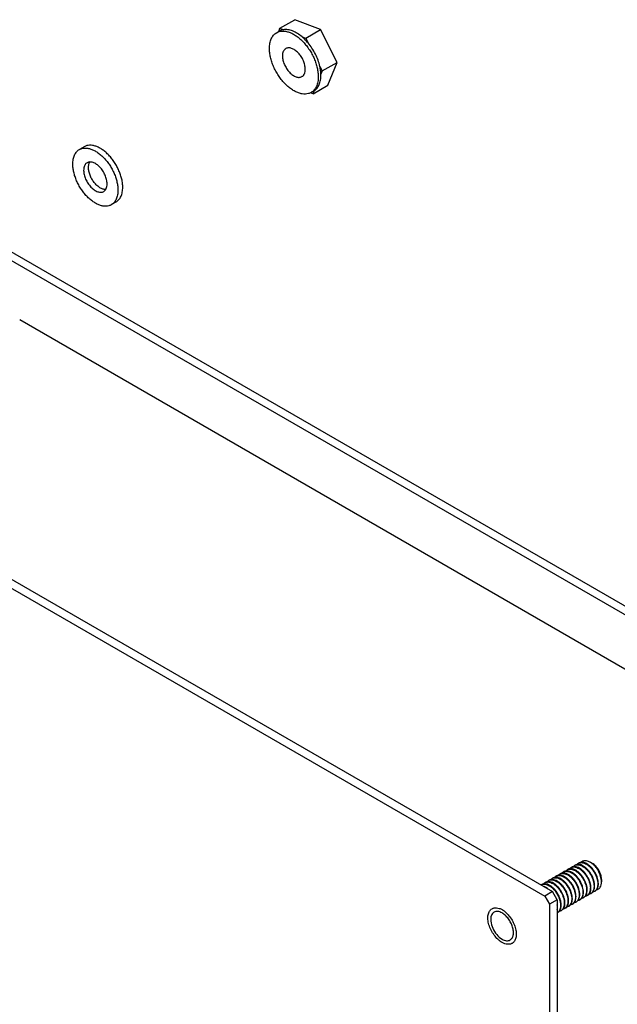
# Model space of a CAD drawing. Header units: millimetres. Extents: x 35 to 272, y 67 to 362.
# Tile 4 of 5: x 97 to 187, y 214 to 362. Entities that reach past the tile are written whole.
import ezdxf

# ---------------------------------------------------------------- set-up
doc = ezdxf.new("R2010")
doc.units = ezdxf.units.MM
doc.header["$LTSCALE"] = 27.885606
doc.layers.get('0').update_dxf_attribs({"linetype": 'CONTINUOUS'})

msp = doc.modelspace()

# ---------------------------------------------------------------- linework, layer by layer
at = {"color": 7}
for p, q in [((136.27, 360.25), (138.5, 361.53)), ((142.34, 360.05), (138.5, 361.53)), ((135.77, 359.59), (136.16, 359.82)), ((136.08, 359.77), (136.27, 360.25)), ((136.27, 360.25), (136.81, 360.04)), ((139.57, 358.97), (140.11, 358.77)), ((140.11, 358.77), (142.34, 360.05)), ((144.81, 355.16), (142.34, 360.05)), ((140.11, 358.77), (140.46, 358.08)), ((142.23, 354.56), (142.58, 353.87)), ((142.58, 353.87), (144.81, 355.16)), ((143.44, 351.74), (144.81, 355.16)), ((142.58, 353.87), (142.39, 353.39)), ((141.21, 350.46), (143.44, 351.74)), ((141.21, 350.46), (140.81, 350.61)), ((140.92, 350.66), (141.32, 350.89)), ((141.4, 350.94), (141.21, 350.46)), ((141.32, 350.89), (141.4, 350.94)), ((107.04, 342.55), (106.32, 342.14)), ((78.91, 335.51), (218.92, 254.68)), ((80.02, 336.15), (220.03, 255.32)), ((111.81, 334.3), (111.08, 333.89)), ((200.43, 257.18), (97.4, 316.67)), ((36.95, 312.1), (176.96, 231.26)), ((35.8, 311.43), (175.81, 230.6)), ((180.92, 235.52), (180.83, 235.47)), ((182.91, 235.47), (182.59, 235.66)), ((178.69, 234.24), (178.6, 234.19)), ((179.25, 234.56), (179.16, 234.51)), ((179.8, 234.88), (179.72, 234.83)), ((180.36, 235.2), (180.27, 235.15)), ((175.91, 232.63), (175.82, 232.58)), ((176.47, 232.95), (176.38, 232.9)), ((177.02, 233.27), (176.94, 233.22)), ((177.58, 233.59), (177.49, 233.54)), ((178.14, 233.92), (178.05, 233.87)), ((184.28, 233.09), (184.28, 232.72)), ((175.36, 232.31), (175.27, 232.26)), ((176.96, 231.26), (175.81, 230.6)), ((177.66, 230.04), (176.96, 231.26)), ((182.77, 231.02), (182.68, 230.97)), ((183.33, 231.34), (183.24, 231.29)), ((175.81, 230.6), (176.51, 229.38)), ((177.66, 230.04), (176.51, 229.38)), ((177.66, 230.04), (177.66, 68.37)), ((180.55, 229.74), (180.46, 229.69)), ((181.11, 230.06), (181.02, 230.01)), ((181.66, 230.38), (181.57, 230.33)), ((182.22, 230.7), (182.13, 230.65)), ((167.95, 228.71), (167.94, 228.7)), ((176.51, 229.38), (176.51, 67.71)), ((177.77, 228.13), (177.68, 228.08)), ((178.33, 228.45), (178.24, 228.4)), ((178.88, 228.77), (178.79, 228.72)), ((179.44, 229.09), (179.35, 229.04)), ((179.99, 229.42), (179.91, 229.36)), ((170.94, 223.52), (170.94, 223.52))]:
    msp.add_line(p, q, dxfattribs=at)
for centre, radius, start, end in [((137.42, 353.25), 4.96, 0.0034, 1.6422), ((181.23, 234.77), 0.81, 112.8095, 119.9885), ((181.24, 234.76), 0.818, 111.3839, 112.8131), ((178.46, 233.16), 0.818, 111.3839, 112.8131), ((179.01, 233.48), 0.81, 112.8095, 119.9885), ((179.01, 233.48), 0.818, 111.3839, 112.8131), ((179.56, 233.81), 0.81, 112.8095, 119.9885), ((179.57, 233.8), 0.818, 111.3839, 112.8131), ((180.12, 234.13), 0.81, 112.8095, 119.9885), ((180.12, 234.12), 0.818, 111.3839, 112.8131), ((180.68, 234.45), 0.81, 112.8095, 119.9885), ((180.68, 234.44), 0.818, 111.3839, 112.8131), ((176.23, 231.88), 0.81, 112.8095, 119.9885), ((176.23, 231.87), 0.818, 111.3839, 112.8131), ((176.79, 232.2), 0.81, 112.8095, 119.9885), ((176.79, 232.19), 0.818, 111.3839, 112.8131), ((177.34, 232.52), 0.81, 112.8095, 119.9885), ((177.34, 232.51), 0.818, 111.3839, 112.8131), ((177.9, 232.84), 0.81, 112.8095, 119.9885), ((177.9, 232.83), 0.818, 111.3839, 112.8131), ((178.45, 233.16), 0.81, 112.8095, 119.9885), ((175.67, 231.56), 0.81, 112.8095, 119.9885), ((175.68, 231.55), 0.818, 111.3839, 112.8131), ((180.39, 231.75), 2.24, 359.3418, 0.001), ((182.28, 231.67), 0.81, 300.0112, 307.1902), ((182.27, 231.68), 0.818, 307.1866, 308.6175), ((182.84, 231.99), 0.81, 300.0112, 307.1902), ((182.83, 232), 0.818, 307.1866, 308.6175), ((180.06, 230.39), 0.81, 300.0112, 307.1902), ((180.05, 230.39), 0.818, 307.1866, 308.6175), ((180.61, 230.71), 0.81, 300.0112, 307.1902), ((180.61, 230.71), 0.818, 307.1866, 308.6175), ((181.17, 231.03), 0.81, 300.0112, 307.1902), ((181.16, 231.04), 0.818, 307.1866, 308.6175), ((181.72, 231.35), 0.81, 300.0112, 307.1902), ((181.72, 231.36), 0.818, 307.1866, 308.6175), ((167.72, 225.63), 3.39, 52.3918, 54.9615), ((177.28, 228.78), 0.81, 300.0112, 307.1902), ((177.27, 228.79), 0.818, 307.1866, 308.6175), ((177.83, 229.1), 0.81, 300.0112, 307.1902), ((177.83, 229.11), 0.818, 307.1866, 308.6175), ((178.39, 229.42), 0.81, 300.0112, 307.1902), ((178.38, 229.43), 0.818, 307.1866, 308.6175), ((178.94, 229.74), 0.81, 300.0112, 307.1902), ((178.94, 229.75), 0.818, 307.1866, 308.6175), ((179.5, 230.07), 0.81, 300.0112, 307.1902), ((179.5, 230.07), 0.818, 307.1866, 308.6175)]:
    msp.add_arc(centre, radius, start, end, dxfattribs=at)
for points, knots in [([(134.7, 357.23), (134.7, 357.49), (134.73, 357.88), (134.85, 358.36), (134.97, 358.68), (135.12, 358.97), (135.31, 359.22), (135.52, 359.43), (135.68, 359.54), (135.77, 359.59)], [0, 0, 0, 0, 0.289278, 0.422536, 0.548497, 0.667894, 0.781867, 0.891952, 1, 1, 1, 1]), ([(135.77, 359.59), (135.83, 359.63), (135.96, 359.69), (136.25, 359.79), (136.64, 359.85), (137.14, 359.81), (137.66, 359.67), (138.19, 359.44), (138.72, 359.11), (139.25, 358.7), (139.76, 358.21), (140.23, 357.66), (140.67, 357.05), (141.06, 356.4), (141.39, 355.72), (141.65, 355.03), (141.84, 354.35), (141.96, 353.68), (141.99, 353.23), (141.99, 353.02)], [0, 0, 0, 0, 0.021334, 0.042896, 0.087474, 0.135253, 0.187158, 0.2436, 0.304553, 0.369645, 0.438248, 0.509539, 0.582568, 0.656305, 0.729688, 0.801669, 0.871268, 0.937611, 1, 1, 1, 1]), ([(136.81, 360.04), (136.7, 360.02), (136.47, 359.97), (136.26, 359.88), (136.16, 359.82)], [0, 0, 0, 0, 0.506239, 1, 1, 1, 1]), ([(139.57, 358.97), (139.35, 359.16), (138.9, 359.5), (138.29, 359.81), (137.81, 359.97), (137.46, 360.04), (137.13, 360.07), (136.92, 360.05), (136.81, 360.04)], [0, 0, 0, 0, 0.28919, 0.552236, 0.673561, 0.788198, 0.896722, 1, 1, 1, 1]), ([(140.46, 358.08), (140.39, 358.16), (140.11, 358.48), (139.81, 358.77), (139.57, 358.97)], [0, 0, 0, 0, 0.2567, 1, 1, 1, 1]), ([(142.23, 354.56), (142.16, 354.87), (141.97, 355.5), (141.58, 356.41), (141.07, 357.28), (140.67, 357.82), (140.46, 358.08)], [0, 0, 0, 0, 0.242051, 0.493618, 0.74844, 1, 1, 1, 1]), ([(140.92, 350.66), (140.86, 350.62), (140.73, 350.56), (140.45, 350.46), (140.05, 350.4), (139.56, 350.44), (139.04, 350.58), (138.51, 350.81), (137.97, 351.14), (137.44, 351.55), (136.94, 352.04), (136.46, 352.59), (136.02, 353.2), (135.64, 353.85), (135.31, 354.53), (135.04, 355.22), (134.85, 355.9), (134.73, 356.57), (134.7, 357.02), (134.7, 357.23)], [0, 0, 0, 0, 0.021334, 0.042896, 0.087474, 0.135253, 0.187158, 0.2436, 0.304553, 0.369645, 0.438248, 0.509539, 0.582568, 0.656305, 0.729688, 0.801669, 0.871268, 0.937611, 1, 1, 1, 1]), ([(137.14, 357.21), (137.1, 357.19), (137.02, 357.14), (136.92, 357.04), (136.84, 356.92), (136.74, 356.74), (136.66, 356.47), (136.64, 356.23), (136.64, 356.11)], [0, 0, 0, 0, 0.108096, 0.218228, 0.332252, 0.451706, 0.710587, 1, 1, 1, 1]), ([(136.64, 356.11), (136.64, 356.01), (136.65, 355.8), (136.71, 355.49), (136.8, 355.17), (136.97, 354.74), (137.25, 354.22), (137.6, 353.76), (137.92, 353.45), (138.17, 353.26), (138.42, 353.11), (138.67, 353), (138.91, 352.93), (139.15, 352.91), (139.36, 352.95), (139.49, 353), (139.55, 353.04)], [0, 0, 0, 0, 0.062408, 0.12878, 0.198401, 0.270409, 0.417449, 0.561682, 0.63031, 0.695425, 0.756399, 0.812861, 0.864784, 0.91258, 0.957174, 1, 1, 1, 1]), ([(140.05, 354.14), (140.05, 354.24), (140.04, 354.45), (139.98, 354.76), (139.89, 355.08), (139.73, 355.52), (139.45, 356.03), (139.09, 356.49), (138.77, 356.8), (138.52, 356.99), (138.27, 357.14), (138.02, 357.25), (137.78, 357.32), (137.55, 357.34), (137.33, 357.3), (137.2, 357.25), (137.14, 357.21)], [0, 0, 0, 0, 0.062408, 0.12878, 0.198401, 0.270409, 0.417449, 0.561682, 0.63031, 0.695425, 0.756399, 0.812861, 0.864784, 0.91258, 0.957174, 1, 1, 1, 1]), ([(142.39, 353.39), (142.38, 353.58), (142.35, 353.97), (142.28, 354.36), (142.23, 354.56)], [0, 0, 0, 0, 0.486729, 1, 1, 1, 1]), ([(139.55, 353.04), (139.59, 353.06), (139.67, 353.11), (139.77, 353.21), (139.86, 353.33), (139.95, 353.51), (140.03, 353.79), (140.05, 354.02), (140.05, 354.14)], [0, 0, 0, 0, 0.108096, 0.218228, 0.332252, 0.451706, 0.710587, 1, 1, 1, 1]), ([(141.4, 350.94), (141.48, 350.99), (141.63, 351.11), (141.83, 351.32), (142, 351.57), (142.14, 351.85), (142.25, 352.16), (142.36, 352.63), (142.39, 353), (142.39, 353.25)], [0, 0, 0, 0, 0.107811, 0.218116, 0.332505, 0.452325, 0.578546, 0.711785, 1, 1, 1, 1]), ([(141.99, 353.02), (141.99, 352.76), (141.96, 352.38), (141.84, 351.89), (141.72, 351.57), (141.57, 351.28), (141.39, 351.03), (141.17, 350.82), (141.01, 350.71), (140.92, 350.66)], [0, 0, 0, 0, 0.289278, 0.422536, 0.548497, 0.667894, 0.781867, 0.891952, 1, 1, 1, 1]), ([(105.34, 339.95), (105.34, 340.2), (105.36, 340.55), (105.47, 341), (105.58, 341.29), (105.72, 341.56), (105.9, 341.79), (106.09, 341.99), (106.24, 342.09), (106.32, 342.14)], [0, 0, 0, 0, 0.289278, 0.422536, 0.548497, 0.667893, 0.781867, 0.891952, 1, 1, 1, 1]), ([(106.32, 342.14), (106.38, 342.17), (106.5, 342.23), (106.77, 342.32), (107.13, 342.37), (107.58, 342.34), (108.06, 342.21), (108.56, 341.99), (109.05, 341.69), (109.54, 341.31), (110.01, 340.86), (110.45, 340.35), (110.85, 339.79), (111.21, 339.19), (111.51, 338.56), (111.76, 337.93), (111.93, 337.29), (112.04, 336.67), (112.07, 336.26), (112.07, 336.07)], [0, 0, 0, 0, 0.021334, 0.042896, 0.087474, 0.135253, 0.187158, 0.2436, 0.304553, 0.369645, 0.438248, 0.509539, 0.582568, 0.656305, 0.729688, 0.801669, 0.871268, 0.937611, 1, 1, 1, 1]), ([(112.79, 336.48), (112.79, 336.68), (112.77, 337.09), (112.66, 337.71), (112.48, 338.34), (112.23, 338.98), (111.93, 339.6), (111.57, 340.2), (111.17, 340.76), (110.73, 341.28), (110.26, 341.73), (109.77, 342.11), (109.28, 342.41), (108.79, 342.63), (108.31, 342.76), (107.85, 342.79), (107.49, 342.74), (107.22, 342.65), (107.1, 342.59), (107.04, 342.55)], [0, 0, 0, 0, 0.062389, 0.128732, 0.19833, 0.270312, 0.343694, 0.417431, 0.490461, 0.561753, 0.630355, 0.695448, 0.7564, 0.812842, 0.864747, 0.912526, 0.957104, 0.978666, 1, 1, 1, 1]), ([(111.08, 333.89), (111.03, 333.85), (110.9, 333.79), (110.64, 333.7), (110.28, 333.65), (109.82, 333.68), (109.34, 333.81), (108.85, 334.03), (108.36, 334.33), (107.87, 334.71), (107.4, 335.16), (106.96, 335.67), (106.56, 336.23), (106.2, 336.83), (105.9, 337.46), (105.65, 338.1), (105.47, 338.73), (105.36, 339.35), (105.34, 339.76), (105.34, 339.95)], [0, 0, 0, 0, 0.021334, 0.042896, 0.087474, 0.135253, 0.187158, 0.2436, 0.304553, 0.369645, 0.438248, 0.509539, 0.582568, 0.656305, 0.729688, 0.801669, 0.871268, 0.937611, 1, 1, 1, 1]), ([(107.47, 340.16), (107.42, 340.13), (107.35, 340.08), (107.24, 339.98), (107.15, 339.86), (107.05, 339.67), (106.97, 339.39), (106.95, 339.15), (106.95, 339.02)], [0, 0, 0, 0, 0.108097, 0.218229, 0.332253, 0.451706, 0.710587, 1, 1, 1, 1]), ([(110.45, 337), (110.45, 337.1), (110.44, 337.31), (110.38, 337.64), (110.29, 337.97), (110.12, 338.41), (109.89, 338.84), (109.61, 339.23), (109.38, 339.49), (109.14, 339.73), (108.88, 339.92), (108.63, 340.08), (108.37, 340.2), (108.12, 340.26), (107.88, 340.28), (107.66, 340.25), (107.53, 340.19), (107.47, 340.16)], [0, 0, 0, 0, 0.062401, 0.12876, 0.198373, 0.27037, 0.417389, 0.490436, 0.561743, 0.630361, 0.695468, 0.756433, 0.812887, 0.864803, 0.912592, 0.95718, 1, 1, 1, 1]), ([(107.67, 339.44), (107.67, 339.52), (107.68, 339.67), (107.73, 339.95), (107.81, 340.15), (107.88, 340.27)], [0, 0, 0, 0, 0.276421, 0.53502, 1, 1, 1, 1]), ([(106.95, 339.02), (106.95, 338.92), (106.97, 338.71), (107.02, 338.38), (107.12, 338.05), (107.29, 337.61), (107.52, 337.19), (107.8, 336.8), (108.03, 336.53), (108.27, 336.29), (108.52, 336.1), (108.78, 335.94), (109.04, 335.83), (109.29, 335.76), (109.52, 335.74), (109.75, 335.77), (109.88, 335.83), (109.94, 335.87)], [0, 0, 0, 0, 0.062401, 0.12876, 0.198373, 0.27037, 0.417389, 0.490436, 0.561743, 0.630361, 0.695468, 0.756433, 0.812887, 0.864803, 0.912592, 0.95718, 1, 1, 1, 1]), ([(110.24, 336.17), (110.17, 336.16), (110.03, 336.17), (109.82, 336.22), (109.59, 336.31), (109.37, 336.43), (109.15, 336.59), (108.85, 336.84), (108.5, 337.21), (108.16, 337.73), (107.89, 338.3), (107.72, 338.87), (107.67, 339.25), (107.67, 339.44)], [0, 0, 0, 0, 0.045697, 0.094797, 0.147656, 0.204339, 0.26467, 0.328283, 0.463079, 0.603611, 0.743806, 0.87764, 1, 1, 1, 1]), ([(109.94, 335.87), (109.98, 335.89), (110.06, 335.94), (110.16, 336.05), (110.25, 336.17), (110.35, 336.36), (110.44, 336.64), (110.45, 336.87), (110.45, 337)], [0, 0, 0, 0, 0.108097, 0.218229, 0.332253, 0.451706, 0.710587, 1, 1, 1, 1]), ([(112.07, 336.07), (112.07, 335.83), (112.04, 335.47), (111.93, 335.03), (111.82, 334.73), (111.68, 334.46), (111.51, 334.23), (111.31, 334.04), (111.16, 333.93), (111.08, 333.89)], [0, 0, 0, 0, 0.289278, 0.422536, 0.548497, 0.667893, 0.781867, 0.891952, 1, 1, 1, 1]), ([(111.81, 334.3), (111.88, 334.35), (112.03, 334.45), (112.23, 334.65), (112.4, 334.88), (112.54, 335.15), (112.66, 335.44), (112.76, 335.89), (112.79, 336.24), (112.79, 336.48)], [0, 0, 0, 0, 0.108047, 0.218132, 0.332106, 0.451502, 0.577464, 0.710722, 1, 1, 1, 1]), ([(180.61, 235.29), (180.64, 235.33), (180.71, 235.39), (180.79, 235.45), (180.83, 235.47)], [0, 0, 0, 0, 0.504735, 1, 1, 1, 1]), ([(182.12, 235.4), (182.02, 235.46), (181.81, 235.56), (181.48, 235.64), (181.22, 235.63), (181.04, 235.58), (180.96, 235.54), (180.92, 235.52)], [0, 0, 0, 0, 0.289588, 0.548627, 0.781634, 0.891837, 1, 1, 1, 1]), ([(180.94, 235.52), (181.02, 235.55), (181.19, 235.59), (181.46, 235.58), (181.75, 235.5), (181.94, 235.41), (182.03, 235.35)], [0, 0, 0, 0, 0.218312, 0.453823, 0.713483, 1, 1, 1, 1]), ([(181.18, 235.61), (181.22, 235.66), (181.3, 235.73), (181.45, 235.82), (181.61, 235.88), (181.86, 235.91), (182.12, 235.86), (182.39, 235.77), (182.52, 235.7), (182.59, 235.66)], [0, 0, 0, 0, 0.11238, 0.222996, 0.335082, 0.451672, 0.706603, 0.848424, 1, 1, 1, 1]), ([(183.83, 232.45), (183.83, 232.58), (183.8, 232.86), (183.71, 233.28), (183.55, 233.71), (183.34, 234.13), (183.08, 234.52), (182.79, 234.88), (182.47, 235.17), (182.24, 235.33), (182.12, 235.4)], [0, 0, 0, 0, 0.114158, 0.237326, 0.366977, 0.500001, 0.633025, 0.762676, 0.885843, 1, 1, 1, 1]), ([(184.28, 232.72), (184.28, 232.85), (184.26, 233.13), (184.16, 233.55), (184, 233.98), (183.79, 234.4), (183.54, 234.79), (183.25, 235.14), (182.93, 235.43), (182.7, 235.59), (182.59, 235.66)], [0, 0, 0, 0, 0.114159, 0.237326, 0.366978, 0.500002, 0.633025, 0.762676, 0.885843, 1, 1, 1, 1]), ([(184.28, 233.09), (184.28, 233.2), (184.26, 233.43), (184.19, 233.77), (184.06, 234.11), (183.89, 234.45), (183.68, 234.77), (183.45, 235.05), (183.19, 235.29), (183.01, 235.42), (182.91, 235.47)], [0, 0, 0, 0, 0.114155, 0.237326, 0.366975, 0.499999, 0.633021, 0.762672, 0.885842, 1, 1, 1, 1]), ([(179.34, 233.8), (179.24, 233.86), (179.03, 233.96), (178.7, 234.04), (178.44, 234.03), (178.26, 233.98), (178.18, 233.94), (178.14, 233.92)], [0, 0, 0, 0, 0.289588, 0.548627, 0.781634, 0.891837, 1, 1, 1, 1]), ([(178.16, 233.92), (178.24, 233.95), (178.41, 233.99), (178.68, 233.97), (178.97, 233.89), (179.16, 233.8), (179.25, 233.75)], [0, 0, 0, 0, 0.218312, 0.453823, 0.713483, 1, 1, 1, 1]), ([(178.39, 234.01), (178.42, 234.04), (178.49, 234.11), (178.56, 234.16), (178.6, 234.19)], [0, 0, 0, 0, 0.504735, 1, 1, 1, 1]), ([(179.9, 234.12), (179.79, 234.18), (179.58, 234.28), (179.26, 234.36), (179, 234.35), (178.82, 234.3), (178.73, 234.26), (178.69, 234.24)], [0, 0, 0, 0, 0.289588, 0.548627, 0.781634, 0.891837, 1, 1, 1, 1]), ([(178.71, 234.24), (178.79, 234.27), (178.96, 234.31), (179.24, 234.29), (179.53, 234.21), (179.72, 234.12), (179.81, 234.07)], [0, 0, 0, 0, 0.218312, 0.453823, 0.713483, 1, 1, 1, 1]), ([(178.95, 234.33), (178.98, 234.36), (179.04, 234.43), (179.12, 234.48), (179.16, 234.51)], [0, 0, 0, 0, 0.504735, 1, 1, 1, 1]), ([(180.45, 234.44), (180.35, 234.5), (180.14, 234.6), (179.81, 234.68), (179.56, 234.67), (179.37, 234.62), (179.29, 234.58), (179.25, 234.56)], [0, 0, 0, 0, 0.289588, 0.548627, 0.781634, 0.891837, 1, 1, 1, 1]), ([(179.27, 234.56), (179.35, 234.59), (179.52, 234.63), (179.79, 234.61), (180.08, 234.53), (180.27, 234.44), (180.37, 234.39)], [0, 0, 0, 0, 0.218312, 0.453823, 0.713483, 1, 1, 1, 1]), ([(179.5, 234.65), (179.53, 234.69), (179.6, 234.75), (179.68, 234.8), (179.72, 234.83)], [0, 0, 0, 0, 0.504735, 1, 1, 1, 1]), ([(181.01, 234.76), (180.9, 234.82), (180.69, 234.92), (180.37, 235), (180.11, 234.99), (179.93, 234.94), (179.84, 234.9), (179.8, 234.88)], [0, 0, 0, 0, 0.289588, 0.548627, 0.781634, 0.891837, 1, 1, 1, 1]), ([(179.81, 234.07), (179.93, 234), (180.16, 233.84), (180.48, 233.54), (180.77, 233.19), (181.02, 232.8), (181.24, 232.38), (181.39, 231.95), (181.49, 231.53), (181.52, 231.25), (181.52, 231.11)], [0, 0, 0, 0, 0.114157, 0.237324, 0.366975, 0.499999, 0.633023, 0.762674, 0.885842, 1, 1, 1, 1]), ([(179.83, 234.88), (179.9, 234.91), (180.08, 234.95), (180.35, 234.94), (180.64, 234.85), (180.83, 234.76), (180.92, 234.71)], [0, 0, 0, 0, 0.218312, 0.453823, 0.713483, 1, 1, 1, 1]), ([(181.6, 231.16), (181.6, 231.3), (181.58, 231.58), (181.48, 232), (181.32, 232.43), (181.11, 232.85), (180.86, 233.24), (180.56, 233.59), (180.25, 233.89), (180.02, 234.05), (179.9, 234.12)], [0, 0, 0, 0, 0.114158, 0.237326, 0.366977, 0.500001, 0.633025, 0.762676, 0.885843, 1, 1, 1, 1]), ([(180.06, 234.97), (180.09, 235.01), (180.16, 235.07), (180.23, 235.13), (180.27, 235.15)], [0, 0, 0, 0, 0.504735, 1, 1, 1, 1]), ([(181.57, 235.08), (181.46, 235.14), (181.25, 235.24), (180.93, 235.32), (180.67, 235.31), (180.48, 235.26), (180.4, 235.22), (180.36, 235.2)], [0, 0, 0, 0, 0.289588, 0.548627, 0.781634, 0.891837, 1, 1, 1, 1]), ([(180.37, 234.39), (180.48, 234.32), (180.71, 234.16), (181.03, 233.86), (181.32, 233.51), (181.58, 233.12), (181.79, 232.7), (181.95, 232.27), (182.05, 231.85), (182.07, 231.57), (182.07, 231.43)], [0, 0, 0, 0, 0.114157, 0.237324, 0.366975, 0.499999, 0.633023, 0.762674, 0.885842, 1, 1, 1, 1]), ([(180.38, 235.2), (180.46, 235.23), (180.63, 235.27), (180.91, 235.26), (181.2, 235.18), (181.38, 235.08), (181.48, 235.03)], [0, 0, 0, 0, 0.218312, 0.453823, 0.713483, 1, 1, 1, 1]), ([(182.16, 231.48), (182.16, 231.62), (182.14, 231.9), (182.04, 232.32), (181.88, 232.75), (181.67, 233.17), (181.41, 233.56), (181.12, 233.91), (180.8, 234.21), (180.57, 234.37), (180.45, 234.44)], [0, 0, 0, 0, 0.114158, 0.237326, 0.366977, 0.500001, 0.633025, 0.762676, 0.885843, 1, 1, 1, 1]), ([(180.92, 234.71), (181.04, 234.64), (181.27, 234.48), (181.59, 234.18), (181.88, 233.83), (182.14, 233.44), (182.35, 233.02), (182.51, 232.59), (182.6, 232.17), (182.63, 231.89), (182.63, 231.75)], [0, 0, 0, 0, 0.114157, 0.237324, 0.366975, 0.499999, 0.633023, 0.762674, 0.885842, 1, 1, 1, 1]), ([(182.72, 231.8), (182.72, 231.94), (182.69, 232.22), (182.59, 232.64), (182.44, 233.07), (182.22, 233.49), (181.97, 233.88), (181.68, 234.23), (181.36, 234.53), (181.13, 234.69), (181.01, 234.76)], [0, 0, 0, 0, 0.114158, 0.237326, 0.366977, 0.500001, 0.633025, 0.762676, 0.885843, 1, 1, 1, 1]), ([(181.48, 235.03), (181.6, 234.96), (181.83, 234.8), (182.14, 234.5), (182.44, 234.15), (182.69, 233.76), (182.9, 233.34), (183.06, 232.91), (183.16, 232.49), (183.18, 232.21), (183.18, 232.07)], [0, 0, 0, 0, 0.114157, 0.237324, 0.366975, 0.499999, 0.633023, 0.762674, 0.885842, 1, 1, 1, 1]), ([(183.27, 232.12), (183.27, 232.26), (183.25, 232.54), (183.15, 232.96), (182.99, 233.39), (182.78, 233.81), (182.52, 234.2), (182.23, 234.55), (181.91, 234.85), (181.68, 235.01), (181.57, 235.08)], [0, 0, 0, 0, 0.114158, 0.237326, 0.366977, 0.500001, 0.633025, 0.762676, 0.885843, 1, 1, 1, 1]), ([(182.03, 235.35), (182.15, 235.28), (182.38, 235.12), (182.7, 234.82), (182.99, 234.47), (183.25, 234.08), (183.46, 233.66), (183.62, 233.23), (183.72, 232.81), (183.74, 232.53), (183.74, 232.4)], [0, 0, 0, 0, 0.114157, 0.237324, 0.366975, 0.499999, 0.633023, 0.762674, 0.885842, 1, 1, 1, 1]), ([(175.61, 232.4), (175.64, 232.44), (175.71, 232.5), (175.78, 232.56), (175.82, 232.58)], [0, 0, 0, 0, 0.504735, 1, 1, 1, 1]), ([(177.12, 232.51), (177.01, 232.57), (176.8, 232.67), (176.48, 232.75), (176.22, 232.75), (176.04, 232.69), (175.95, 232.65), (175.91, 232.63)], [0, 0, 0, 0, 0.289588, 0.548627, 0.781634, 0.891837, 1, 1, 1, 1]), ([(175.93, 232.63), (176.01, 232.66), (176.18, 232.7), (176.46, 232.69), (176.75, 232.61), (176.94, 232.52), (177.03, 232.46)], [0, 0, 0, 0, 0.218312, 0.453823, 0.713483, 1, 1, 1, 1]), ([(176.17, 232.72), (176.2, 232.76), (176.26, 232.83), (176.34, 232.88), (176.38, 232.9)], [0, 0, 0, 0, 0.504735, 1, 1, 1, 1]), ([(177.67, 232.83), (177.57, 232.89), (177.36, 232.99), (177.03, 233.07), (176.78, 233.07), (176.59, 233.02), (176.51, 232.98), (176.47, 232.95)], [0, 0, 0, 0, 0.289588, 0.548627, 0.781634, 0.891837, 1, 1, 1, 1]), ([(176.49, 232.95), (176.57, 232.99), (176.74, 233.02), (177.01, 233.01), (177.3, 232.93), (177.49, 232.84), (177.59, 232.78)], [0, 0, 0, 0, 0.218312, 0.453823, 0.713483, 1, 1, 1, 1]), ([(176.72, 233.05), (176.75, 233.08), (176.82, 233.15), (176.9, 233.2), (176.94, 233.22)], [0, 0, 0, 0, 0.504735, 1, 1, 1, 1]), ([(178.23, 233.15), (178.12, 233.22), (177.91, 233.32), (177.59, 233.39), (177.33, 233.39), (177.15, 233.34), (177.06, 233.3), (177.02, 233.27)], [0, 0, 0, 0, 0.289588, 0.548627, 0.781634, 0.891837, 1, 1, 1, 1]), ([(177.03, 232.46), (177.15, 232.39), (177.38, 232.23), (177.7, 231.94), (177.99, 231.58), (178.25, 231.19), (178.46, 230.77), (178.61, 230.35), (178.71, 229.92), (178.74, 229.64), (178.74, 229.51)], [0, 0, 0, 0, 0.114157, 0.237324, 0.366975, 0.499999, 0.633023, 0.762674, 0.885842, 1, 1, 1, 1]), ([(177.05, 233.28), (177.12, 233.31), (177.3, 233.34), (177.57, 233.33), (177.86, 233.25), (178.05, 233.16), (178.14, 233.1)], [0, 0, 0, 0, 0.218312, 0.453823, 0.713483, 1, 1, 1, 1]), ([(178.83, 229.56), (178.83, 229.69), (178.8, 229.97), (178.7, 230.4), (178.54, 230.83), (178.33, 231.24), (178.08, 231.64), (177.78, 231.99), (177.47, 232.28), (177.24, 232.45), (177.12, 232.51)], [0, 0, 0, 0, 0.114158, 0.237326, 0.366977, 0.500001, 0.633025, 0.762676, 0.885843, 1, 1, 1, 1]), ([(177.28, 233.37), (177.31, 233.4), (177.38, 233.47), (177.45, 233.52), (177.49, 233.54)], [0, 0, 0, 0, 0.504735, 1, 1, 1, 1]), ([(178.79, 233.48), (178.68, 233.54), (178.47, 233.64), (178.15, 233.72), (177.89, 233.71), (177.7, 233.66), (177.62, 233.62), (177.58, 233.59)], [0, 0, 0, 0, 0.289588, 0.548627, 0.781634, 0.891837, 1, 1, 1, 1]), ([(177.59, 232.78), (177.7, 232.72), (177.93, 232.55), (178.25, 232.26), (178.54, 231.91), (178.8, 231.51), (179.01, 231.1), (179.17, 230.67), (179.27, 230.24), (179.29, 229.96), (179.29, 229.83)], [0, 0, 0, 0, 0.114157, 0.237324, 0.366975, 0.499999, 0.633023, 0.762674, 0.885842, 1, 1, 1, 1]), ([(177.6, 233.6), (177.68, 233.63), (177.85, 233.67), (178.13, 233.65), (178.42, 233.57), (178.6, 233.48), (178.7, 233.42)], [0, 0, 0, 0, 0.218312, 0.453823, 0.713483, 1, 1, 1, 1]), ([(179.38, 229.88), (179.38, 230.01), (179.36, 230.29), (179.26, 230.72), (179.1, 231.15), (178.89, 231.56), (178.63, 231.96), (178.34, 232.31), (178.02, 232.6), (177.79, 232.77), (177.67, 232.83)], [0, 0, 0, 0, 0.114158, 0.237326, 0.366977, 0.500001, 0.633025, 0.762676, 0.885843, 1, 1, 1, 1]), ([(177.83, 233.69), (177.87, 233.72), (177.93, 233.79), (178.01, 233.84), (178.05, 233.87)], [0, 0, 0, 0, 0.504735, 1, 1, 1, 1]), ([(178.14, 233.1), (178.26, 233.04), (178.49, 232.87), (178.81, 232.58), (179.1, 232.23), (179.36, 231.83), (179.57, 231.42), (179.73, 230.99), (179.82, 230.56), (179.85, 230.28), (179.85, 230.15)], [0, 0, 0, 0, 0.114157, 0.237324, 0.366975, 0.499999, 0.633023, 0.762674, 0.885842, 1, 1, 1, 1]), ([(179.94, 230.2), (179.94, 230.33), (179.91, 230.61), (179.81, 231.04), (179.66, 231.47), (179.45, 231.89), (179.19, 232.28), (178.9, 232.63), (178.58, 232.93), (178.35, 233.09), (178.23, 233.15)], [0, 0, 0, 0, 0.114158, 0.237326, 0.366977, 0.500001, 0.633025, 0.762676, 0.885843, 1, 1, 1, 1]), ([(178.7, 233.42), (178.82, 233.36), (179.05, 233.2), (179.36, 232.9), (179.66, 232.55), (179.91, 232.16), (180.12, 231.74), (180.28, 231.31), (180.38, 230.88), (180.4, 230.6), (180.4, 230.47)], [0, 0, 0, 0, 0.114157, 0.237324, 0.366975, 0.499999, 0.633023, 0.762674, 0.885842, 1, 1, 1, 1]), ([(180.49, 230.52), (180.49, 230.66), (180.47, 230.94), (180.37, 231.36), (180.21, 231.79), (180, 232.21), (179.74, 232.6), (179.45, 232.95), (179.13, 233.25), (178.9, 233.41), (178.79, 233.48)], [0, 0, 0, 0, 0.114158, 0.237326, 0.366977, 0.500001, 0.633025, 0.762676, 0.885843, 1, 1, 1, 1]), ([(179.25, 233.75), (179.37, 233.68), (179.6, 233.52), (179.92, 233.22), (180.21, 232.87), (180.47, 232.48), (180.68, 232.06), (180.84, 231.63), (180.94, 231.21), (180.96, 230.93), (180.96, 230.79)], [0, 0, 0, 0, 0.114157, 0.237324, 0.366975, 0.499999, 0.633023, 0.762674, 0.885842, 1, 1, 1, 1]), ([(181.05, 230.84), (181.05, 230.98), (181.02, 231.26), (180.93, 231.68), (180.77, 232.11), (180.56, 232.53), (180.3, 232.92), (180.01, 233.27), (179.69, 233.57), (179.46, 233.73), (179.34, 233.8)], [0, 0, 0, 0, 0.114158, 0.237326, 0.366977, 0.500001, 0.633025, 0.762676, 0.885843, 1, 1, 1, 1]), ([(183.33, 231.34), (183.37, 231.36), (183.44, 231.42), (183.58, 231.55), (183.72, 231.77), (183.81, 232.09), (183.83, 232.32), (183.83, 232.45)], [0, 0, 0, 0, 0.108162, 0.218365, 0.451371, 0.710412, 1, 1, 1, 1]), ([(183.54, 231.52), (183.6, 231.54), (183.71, 231.57), (183.86, 231.65), (183.99, 231.77), (184.13, 231.97), (184.23, 232.22), (184.28, 232.49), (184.28, 232.64), (184.28, 232.72)], [0, 0, 0, 0, 0.112379, 0.222995, 0.335081, 0.45167, 0.706602, 0.848424, 1, 1, 1, 1]), ([(176.56, 232.19), (176.46, 232.25), (176.25, 232.35), (175.92, 232.43), (175.66, 232.42), (175.48, 232.37), (175.4, 232.33), (175.36, 232.31)], [0, 0, 0, 0, 0.289588, 0.548627, 0.781634, 0.891837, 1, 1, 1, 1]), ([(175.38, 232.31), (175.46, 232.34), (175.63, 232.38), (175.9, 232.37), (176.19, 232.29), (176.38, 232.2), (176.48, 232.14)], [0, 0, 0, 0, 0.218312, 0.453823, 0.713483, 1, 1, 1, 1]), ([(176.01, 231.87), (175.98, 231.88), (175.89, 231.94), (175.79, 231.98), (175.71, 232.01)], [0, 0, 0, 0, 0.258598, 1, 1, 1, 1]), ([(176.3, 231.67), (176.28, 231.69), (176.18, 231.76), (176.08, 231.83), (176.01, 231.87)], [0, 0, 0, 0, 0.257435, 1, 1, 1, 1]), ([(176.48, 232.14), (176.61, 232.06), (176.88, 231.86), (177.12, 231.63), (177.23, 231.5)], [0, 0, 0, 0, 0.478971, 1, 1, 1, 1]), ([(177.31, 231.56), (177.2, 231.69), (176.97, 231.92), (176.7, 232.11), (176.56, 232.19)], [0, 0, 0, 0, 0.520845, 1, 1, 1, 1]), ([(177.23, 231.5), (177.4, 231.3), (177.7, 230.88), (177.92, 230.41), (178, 230.16)], [0, 0, 0, 0, 0.499997, 1, 1, 1, 1]), ([(178.1, 230.2), (178.01, 230.45), (177.79, 230.93), (177.48, 231.36), (177.31, 231.56)], [0, 0, 0, 0, 0.500003, 1, 1, 1, 1]), ([(181.11, 230.06), (181.14, 230.08), (181.22, 230.13), (181.36, 230.27), (181.49, 230.49), (181.59, 230.81), (181.6, 231.04), (181.6, 231.16)], [0, 0, 0, 0, 0.108162, 0.218365, 0.451371, 0.710412, 1, 1, 1, 1]), ([(181.52, 231.11), (181.52, 231), (181.5, 230.79), (181.43, 230.5), (181.3, 230.26), (181.18, 230.13), (181.12, 230.08)], [0, 0, 0, 0, 0.286517, 0.546178, 0.781688, 1, 1, 1, 1]), ([(181.66, 230.38), (181.7, 230.4), (181.78, 230.45), (181.91, 230.59), (182.05, 230.81), (182.14, 231.13), (182.16, 231.36), (182.16, 231.48)], [0, 0, 0, 0, 0.108162, 0.218365, 0.451371, 0.710412, 1, 1, 1, 1]), ([(182.07, 231.43), (182.07, 231.32), (182.06, 231.11), (181.98, 230.82), (181.86, 230.58), (181.74, 230.45), (181.67, 230.4)], [0, 0, 0, 0, 0.286517, 0.546178, 0.781688, 1, 1, 1, 1]), ([(182.22, 230.7), (182.26, 230.72), (182.33, 230.78), (182.47, 230.91), (182.6, 231.13), (182.7, 231.45), (182.72, 231.68), (182.72, 231.8)], [0, 0, 0, 0, 0.108162, 0.218365, 0.451371, 0.710412, 1, 1, 1, 1]), ([(182.63, 231.73), (182.63, 231.62), (182.61, 231.42), (182.53, 231.13), (182.41, 230.89), (182.29, 230.77), (182.23, 230.72)], [0, 0, 0, 0, 0.285826, 0.545211, 0.780993, 1, 1, 1, 1]), ([(182.77, 231.02), (182.81, 231.04), (182.89, 231.1), (183.02, 231.23), (183.16, 231.45), (183.25, 231.77), (183.27, 232), (183.27, 232.12)], [0, 0, 0, 0, 0.108162, 0.218365, 0.451371, 0.710412, 1, 1, 1, 1]), ([(183.18, 232.07), (183.18, 231.96), (183.17, 231.76), (183.09, 231.46), (182.97, 231.22), (182.85, 231.09), (182.79, 231.04)], [0, 0, 0, 0, 0.286517, 0.546178, 0.781688, 1, 1, 1, 1]), ([(183.24, 231.29), (183.2, 231.27), (183.12, 231.23), (183.03, 231.2), (182.98, 231.19)], [0, 0, 0, 0, 0.495265, 1, 1, 1, 1]), ([(183.74, 232.4), (183.74, 232.29), (183.73, 232.08), (183.65, 231.79), (183.53, 231.54), (183.41, 231.41), (183.34, 231.36)], [0, 0, 0, 0, 0.286517, 0.546178, 0.781688, 1, 1, 1, 1]), ([(178, 230.16), (178.06, 230), (178.15, 229.68), (178.18, 229.34), (178.18, 229.19)], [0, 0, 0, 0, 0.521031, 1, 1, 1, 1]), ([(178.27, 229.24), (178.27, 229.39), (178.24, 229.72), (178.15, 230.04), (178.1, 230.2)], [0, 0, 0, 0, 0.479154, 1, 1, 1, 1]), ([(178.33, 228.45), (178.37, 228.48), (178.44, 228.53), (178.58, 228.66), (178.71, 228.88), (178.81, 229.2), (178.83, 229.43), (178.83, 229.56)], [0, 0, 0, 0, 0.108162, 0.218365, 0.451371, 0.710412, 1, 1, 1, 1]), ([(178.74, 229.51), (178.74, 229.4), (178.72, 229.19), (178.65, 228.9), (178.52, 228.65), (178.4, 228.52), (178.34, 228.47)], [0, 0, 0, 0, 0.286517, 0.546178, 0.781688, 1, 1, 1, 1]), ([(178.88, 228.77), (178.92, 228.8), (179, 228.85), (179.13, 228.98), (179.27, 229.2), (179.36, 229.52), (179.38, 229.76), (179.38, 229.88)], [0, 0, 0, 0, 0.108162, 0.218365, 0.451371, 0.710412, 1, 1, 1, 1]), ([(179.29, 229.83), (179.29, 229.72), (179.28, 229.51), (179.2, 229.22), (179.08, 228.97), (178.96, 228.84), (178.89, 228.79)], [0, 0, 0, 0, 0.286517, 0.546178, 0.781688, 1, 1, 1, 1]), ([(179.44, 229.09), (179.48, 229.12), (179.55, 229.17), (179.69, 229.3), (179.82, 229.53), (179.92, 229.84), (179.94, 230.08), (179.94, 230.2)], [0, 0, 0, 0, 0.108162, 0.218365, 0.451371, 0.710412, 1, 1, 1, 1]), ([(179.85, 230.15), (179.85, 230.04), (179.83, 229.83), (179.76, 229.54), (179.63, 229.29), (179.51, 229.16), (179.45, 229.11)], [0, 0, 0, 0, 0.286517, 0.546178, 0.781688, 1, 1, 1, 1]), ([(179.99, 229.42), (180.03, 229.44), (180.11, 229.49), (180.25, 229.63), (180.38, 229.85), (180.47, 230.17), (180.49, 230.4), (180.49, 230.52)], [0, 0, 0, 0, 0.108162, 0.218365, 0.451371, 0.710412, 1, 1, 1, 1]), ([(180.4, 230.47), (180.4, 230.36), (180.39, 230.15), (180.32, 229.86), (180.19, 229.62), (180.07, 229.49), (180.01, 229.43)], [0, 0, 0, 0, 0.286517, 0.546178, 0.781688, 1, 1, 1, 1]), ([(180.46, 229.69), (180.42, 229.66), (180.34, 229.62), (180.25, 229.6), (180.2, 229.59)], [0, 0, 0, 0, 0.495265, 1, 1, 1, 1]), ([(180.55, 229.74), (180.59, 229.76), (180.66, 229.81), (180.8, 229.95), (180.94, 230.17), (181.03, 230.49), (181.05, 230.72), (181.05, 230.84)], [0, 0, 0, 0, 0.108162, 0.218365, 0.451371, 0.710412, 1, 1, 1, 1]), ([(180.96, 230.79), (180.96, 230.68), (180.95, 230.47), (180.87, 230.18), (180.75, 229.94), (180.63, 229.81), (180.56, 229.75)], [0, 0, 0, 0, 0.286517, 0.546178, 0.781688, 1, 1, 1, 1]), ([(181.02, 230.01), (180.98, 229.98), (180.89, 229.94), (180.8, 229.92), (180.76, 229.91)], [0, 0, 0, 0, 0.495265, 1, 1, 1, 1]), ([(181.57, 230.33), (181.53, 230.3), (181.45, 230.26), (181.36, 230.24), (181.31, 230.23)], [0, 0, 0, 0, 0.495265, 1, 1, 1, 1]), ([(182.13, 230.65), (182.09, 230.63), (182, 230.59), (181.91, 230.56), (181.87, 230.55)], [0, 0, 0, 0, 0.495265, 1, 1, 1, 1]), ([(182.68, 230.97), (182.64, 230.95), (182.56, 230.91), (182.47, 230.88), (182.42, 230.87)], [0, 0, 0, 0, 0.495265, 1, 1, 1, 1]), ([(169.44, 223.66), (169.33, 223.73), (169.12, 223.87), (168.71, 224.22), (168.24, 224.75), (167.79, 225.49), (167.52, 226.16), (167.38, 226.69), (167.33, 227.08), (167.32, 227.44), (167.35, 227.78), (167.44, 228.08), (167.56, 228.34), (167.73, 228.55), (167.87, 228.66), (167.94, 228.7)], [0, 0, 0, 0, 0.062417, 0.128798, 0.270299, 0.41736, 0.561615, 0.630253, 0.695379, 0.756362, 0.812832, 0.864763, 0.912566, 0.957167, 1, 1, 1, 1]), ([(168.06, 228.04), (168.04, 228.02), (167.95, 227.92), (167.89, 227.81), (167.85, 227.72)], [0, 0, 0, 0, 0.239776, 1, 1, 1, 1]), ([(167.94, 228.7), (167.99, 228.73), (168.1, 228.78), (168.33, 228.84), (168.65, 228.85), (169.05, 228.76), (169.31, 228.63), (169.44, 228.56)], [0, 0, 0, 0, 0.108163, 0.218364, 0.451369, 0.710409, 1, 1, 1, 1]), ([(169.44, 228.07), (169.34, 228.13), (169.13, 228.23), (168.81, 228.31), (168.5, 228.3), (168.32, 228.23), (168.24, 228.19)], [0, 0, 0, 0, 0.289396, 0.549126, 0.782313, 1, 1, 1, 1]), ([(169.44, 228.56), (169.46, 228.54), (169.54, 228.5), (169.61, 228.45), (169.67, 228.41)], [0, 0, 0, 0, 0.245126, 1, 1, 1, 1]), ([(170.64, 224.03), (170.76, 224.1), (170.98, 224.32), (171.14, 224.79), (171.15, 225.36), (171.02, 225.98), (170.77, 226.61), (170.41, 227.2), (169.96, 227.7), (169.62, 227.97), (169.44, 228.07)], [0, 0, 0, 0, 0.086926, 0.186396, 0.30379, 0.437601, 0.582098, 0.729381, 0.871203, 1, 1, 1, 1]), ([(169.79, 228.32), (169.99, 228.17), (170.37, 227.81), (170.85, 227.17), (171.22, 226.46), (171.44, 225.83), (171.53, 225.33), (171.56, 224.98), (171.56, 224.66), (171.51, 224.35), (171.42, 224.08), (171.3, 223.85), (171.14, 223.65), (171.01, 223.56), (170.94, 223.52)], [0, 0, 0, 0, 0.136261, 0.281398, 0.428471, 0.570236, 0.637138, 0.700459, 0.759747, 0.814785, 0.865661, 0.912834, 0.957186, 1, 1, 1, 1]), ([(177.71, 228.92), (177.71, 228.94), (177.71, 229.06), (177.7, 229.18), (177.69, 229.27)], [0, 0, 0, 0, 0.242448, 1, 1, 1, 1]), ([(177.69, 228.59), (177.69, 228.62), (177.71, 228.72), (177.71, 228.83), (177.71, 228.92)], [0, 0, 0, 0, 0.241457, 1, 1, 1, 1]), ([(177.77, 228.13), (177.81, 228.15), (177.89, 228.21), (178.02, 228.34), (178.16, 228.56), (178.25, 228.88), (178.27, 229.11), (178.27, 229.24)], [0, 0, 0, 0, 0.108162, 0.218365, 0.451371, 0.710412, 1, 1, 1, 1]), ([(178.18, 229.19), (178.18, 229.08), (178.17, 228.87), (178.09, 228.58), (177.97, 228.33), (177.85, 228.2), (177.78, 228.15)], [0, 0, 0, 0, 0.286517, 0.546178, 0.781688, 1, 1, 1, 1]), ([(178.24, 228.4), (178.2, 228.38), (178.11, 228.34), (178.02, 228.31), (177.98, 228.31)], [0, 0, 0, 0, 0.495265, 1, 1, 1, 1]), ([(178.79, 228.72), (178.75, 228.7), (178.67, 228.66), (178.58, 228.64), (178.53, 228.63)], [0, 0, 0, 0, 0.495265, 1, 1, 1, 1]), ([(179.35, 229.04), (179.31, 229.02), (179.22, 228.98), (179.13, 228.96), (179.09, 228.95)], [0, 0, 0, 0, 0.495265, 1, 1, 1, 1]), ([(179.91, 229.36), (179.87, 229.34), (179.78, 229.3), (179.69, 229.28), (179.64, 229.27)], [0, 0, 0, 0, 0.495265, 1, 1, 1, 1]), ([(167.85, 227.72), (167.74, 227.45), (167.71, 226.76), (168.01, 225.76), (168.59, 224.83), (169.14, 224.32), (169.44, 224.15)], [0, 0, 0, 0, 0.212101, 0.472846, 0.749156, 1, 1, 1, 1]), ([(169.44, 224.15), (169.55, 224.09), (169.76, 223.99), (170.08, 223.91), (170.38, 223.92), (170.56, 223.99), (170.64, 224.03)], [0, 0, 0, 0, 0.289396, 0.549126, 0.782313, 1, 1, 1, 1]), ([(170.94, 223.52), (170.89, 223.49), (170.79, 223.44), (170.56, 223.38), (170.24, 223.37), (169.83, 223.46), (169.57, 223.59), (169.44, 223.66)], [0, 0, 0, 0, 0.108163, 0.218364, 0.451369, 0.710409, 1, 1, 1, 1])]:
    msp.add_open_spline(points, degree=3, knots=knots, dxfattribs=at)
msp.add_open_spline([(168.24, 228.19), (168.17, 228.15), (168.11, 228.1), (168.06, 228.04)], degree=3, dxfattribs=at)

doc.saveas('drawing.dxf')
